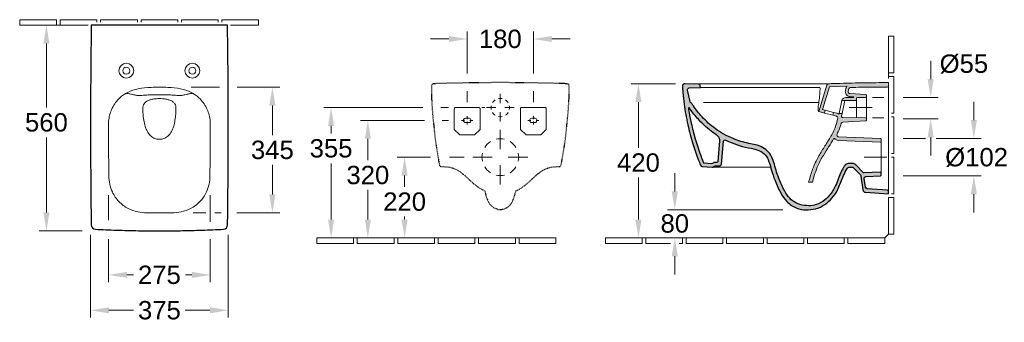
# Model space of a CAD drawing. Extents: x 1108 to 4137, y -1000 to 2421.
# Tile 1 of 5: x 1108 to 3786, y -1000 to -176. Entities that reach past the tile are written whole.
import ezdxf

# ---------------------------------------------------------------- set-up
doc = ezdxf.new("R2010")
doc.units = 0
doc.linetypes.add('ACAD_ISO03W100', pattern=[30, 12, -18])
doc.linetypes.add('VERDECKT2', pattern=[4.7625, 3.175, -1.5875])
doc.layers.get('Defpoints').update_dxf_attribs({"linetype": 'CONTINUOUS'})
for name, color, linetype, lineweight in [('0-Dick', 7, 'CONTINUOUS', 30), ('0-Dick-Verdeckt', 254, 'VERDECKT2', 30), ('0-Dünn', 2, 'CONTINUOUS', 5)]:
    doc.layers.add(name, color=color, linetype=linetype, lineweight=lineweight)
doc.layers.add('SCHNITT', color=2, linetype='CONTINUOUS')
doc.layers.add('SCHNITT_Schraffur', color=2, linetype='CONTINUOUS')
doc.styles.get("Standard").update_dxf_attribs({"font": 'arial.ttf'})
doc.dimstyles.get("Standard").update_dxf_attribs({"dimscale": 0, "dimtxt": 50, "dimasz": 50, "dimexe": 20, "dimexo": 25, "dimgap": 15, "dimtad": 0, "dimtih": 1, "dimtoh": 1, "dimdec": 0, "dimzin": 1, "dimdsep": 46, "dimtxsty": 'STANDARD', "dimcen": 3, "dimclrd": 256, "dimclre": 256, "dimclrt": 256, "dimadec": 0, "dimazin": 0, "dimtfac": 1, "dimtdec": 0, "dimtofl": 0, "dimtmove": 0, "dimatfit": 3, "dimfxl": 1, "dimtolj": 1, "dimtzin": 0, "dimlwd": -1, "dimlwe": -1, "dimarcsym": 0})

# ---------------------------------------------------------------- blocks, each defined once
blk = doc.blocks.new('*D40')
at = {"layer": '0-Dünn'}
for p, q in [((1300.9, -761.7), (1300.9, -987.2)), ((1675.5, -761.7), (1675.5, -987.2)), ((1350.9, -967.2), (1417.8, -967.2)), ((1625.5, -967.2), (1558.6, -967.2))]:
    blk.add_line(p, q, dxfattribs=at)
for points in [[(1350.9, -958.8), (1350.9, -975.5), (1300.9, -967.2)], [(1625.5, -958.8), (1625.5, -975.5), (1675.5, -967.2)]]:
    blk.add_solid(points, dxfattribs=at)
at = {"layer": 'Defpoints', "color": 0}
for p in [(1300.9, -736.7), (1675.5, -736.7), (1675.5, -967.2)]:
    blk.add_point(p, dxfattribs=at)
at = {"layer": '0-Dünn', "insert": (1488.2, -967.2), "char_height": 50, "attachment_point": 5}
blk.add_mtext('\\A1;375', dxfattribs=at)
blk = doc.blocks.new('*D41')
at = {"layer": '0-Dünn'}
for p, q in [((1269.8, -190.6), (1160.9, -190.6)), ((1180.9, -240.6), (1180.9, -415)), ((1180.9, -700.8), (1180.9, -496.1)), ((1278.3, -750.8), (1160.9, -750.8))]:
    blk.add_line(p, q, dxfattribs=at)
for points in [[(1172.6, -240.6), (1189.2, -240.6), (1180.9, -190.6)], [(1172.6, -700.8), (1189.2, -700.8), (1180.9, -750.8)]]:
    blk.add_solid(points, dxfattribs=at)
at = {"layer": 'Defpoints', "color": 0}
for p in [(1294.8, -190.6), (1180.9, -750.8), (1303.3, -750.8)]:
    blk.add_point(p, dxfattribs=at)
at = {"layer": '0-Dünn', "insert": (1180.9, -455.6), "char_height": 50, "attachment_point": 5}
blk.add_mtext('\\A1;560', dxfattribs=at)
blk = doc.blocks.new('*D42')
at = {"layer": '0-Dünn'}
for p, q in [((2890.2, -643.4), (2890.2, -593.4)), ((3183.8, -693.4), (2870.2, -693.4)), ((2890.2, -820.1), (2890.2, -870.1))]:
    blk.add_line(p, q, dxfattribs=at)
for points in [[(2881.8, -643.4), (2898.5, -643.4), (2890.2, -693.4)], [(2881.8, -820.1), (2898.5, -820.1), (2890.2, -770.1)]]:
    blk.add_solid(points, dxfattribs=at)
at = {"layer": 'Defpoints', "color": 0}
for p in [(3208.8, -693.4), (2890.2, -770.1), (3107.5, -770.1)]:
    blk.add_point(p, dxfattribs=at)
at = {"layer": '0-Dünn', "insert": (2890.1, -731), "char_height": 50, "attachment_point": 5}
blk.add_mtext('\\A1;80', dxfattribs=at)
blk = doc.blocks.new('*D43')
at = {"layer": '0-Dünn'}
for p, q in [((2892.3, -350.1), (2771.2, -350.1)), ((2791.2, -400.1), (2791.2, -524.6)), ((2791.2, -720.1), (2791.2, -605.7)), ((2836.2, -770.1), (2771.2, -770.1))]:
    blk.add_line(p, q, dxfattribs=at)
for points in [[(2782.8, -400.1), (2799.5, -400.1), (2791.2, -350.1)], [(2782.8, -720.1), (2799.5, -720.1), (2791.2, -770.1)]]:
    blk.add_solid(points, dxfattribs=at)
at = {"layer": 'Defpoints', "color": 0}
for p in [(2917.3, -350.1, 0), (2791.2, -770.1), (2861.2, -770.1)]:
    blk.add_point(p, dxfattribs=at)
at = {"layer": '0-Dünn', "insert": (2791.2, -565.1), "char_height": 50, "attachment_point": 5}
blk.add_mtext('\\A1;420', dxfattribs=at)
blk = doc.blocks.new('*D44')
at = {"layer": '0-Dünn'}
for p, q in [((2204.4, -415.1), (1935.2, -415.1)), ((1955.2, -465.1), (1955.2, -485.8)), ((1955.2, -720.1), (1955.2, -566.9))]:
    blk.add_line(p, q, dxfattribs=at)
for points in [[(1946.9, -465.1), (1963.5, -465.1), (1955.2, -415.1)], [(1946.9, -720.1), (1963.5, -720.1), (1955.2, -770.1)]]:
    blk.add_solid(points, dxfattribs=at)
at = {"layer": 'Defpoints', "color": 0}
for p in [(2229.4, -415.1), (1955.2, -770.1), (2255.3, -770.1, 0)]:
    blk.add_point(p, dxfattribs=at)
at = {"layer": '0-Dünn', "insert": (1955.2, -526.3), "char_height": 50, "attachment_point": 5}
blk.add_mtext('\\A1;355', dxfattribs=at)
blk = doc.blocks.new('*D45')
at = {"layer": '0-Dünn'}
for p, q in [((2225.9, -550.1), (2135.2, -550.1)), ((2155.2, -600.1), (2155.2, -631)), ((2155.2, -720.1), (2155.2, -712.1)), ((2211.5, -770.1), (2135.2, -770.1))]:
    blk.add_line(p, q, dxfattribs=at)
for points in [[(2146.9, -600.1), (2163.5, -600.1), (2155.2, -550.1)], [(2146.9, -720.1), (2163.5, -720.1), (2155.2, -770.1)]]:
    blk.add_solid(points, dxfattribs=at)
at = {"layer": 'Defpoints', "color": 0}
for p in [(2250.9, -550.1), (2155.2, -770.1), (2236.5, -770.1)]:
    blk.add_point(p, dxfattribs=at)
at = {"layer": '0-Dünn', "insert": (2155.2, -671.5), "char_height": 50, "attachment_point": 5}
blk.add_mtext('\\A1;220', dxfattribs=at)
blk = doc.blocks.new('*D46')
at = {"layer": '0-Dünn'}
for p, q in [((2209.6, -450.1), (2035.2, -450.1)), ((2055.2, -500.1), (2055.2, -558.4)), ((2055.2, -720.1), (2055.2, -639.5)), ((2101.5, -770.1), (2035.2, -770.1))]:
    blk.add_line(p, q, dxfattribs=at)
for points in [[(2046.9, -500.1), (2063.5, -500.1), (2055.2, -450.1)], [(2046.9, -720.1), (2063.5, -720.1), (2055.2, -770.1)]]:
    blk.add_solid(points, dxfattribs=at)
at = {"layer": 'Defpoints', "color": 0}
for p in [(2234.6, -450.1, 0), (2055.2, -770.1), (2126.5, -770.1)]:
    blk.add_point(p, dxfattribs=at)
at = {"layer": '0-Dünn', "insert": (2055.2, -599), "char_height": 50, "attachment_point": 5}
blk.add_mtext('\\A1;320', dxfattribs=at)
blk = doc.blocks.new('*D47')
at = {"layer": '0-Dünn'}
for p, q in [((2325.5, -322.5), (2325.5, -208.2)), ((2505.5, -322.5), (2505.5, -208.2)), ((2275.5, -228.2), (2225.5, -228.2)), ((2555.5, -228.2), (2605.5, -228.2))]:
    blk.add_line(p, q, dxfattribs=at)
for points in [[(2275.5, -219.8), (2275.5, -236.5), (2325.5, -228.2)], [(2555.5, -219.8), (2555.5, -236.5), (2505.5, -228.2)]]:
    blk.add_solid(points, dxfattribs=at)
at = {"layer": 'Defpoints', "color": 0}
for p in [(2505.5, -228.2), (2325.5, -347.5, 0), (2505.5, -347.5, 0)]:
    blk.add_point(p, dxfattribs=at)
at = {"layer": '0-Dünn', "insert": (2415.5, -228.2), "char_height": 50, "attachment_point": 5}
blk.add_mtext('\\A1;180', dxfattribs=at)
blk = doc.blocks.new('*D48')
at = {"layer": '0-Dünn'}
for p, q in [((1349.9, -773.1), (1349.9, -890.8)), ((1626.5, -773.1), (1626.5, -890.8)), ((1399.9, -870.8), (1417.4, -870.8)), ((1576.5, -870.8), (1559.1, -870.8))]:
    blk.add_line(p, q, dxfattribs=at)
for points in [[(1399.9, -862.5), (1399.9, -879.1), (1349.9, -870.8)], [(1576.5, -862.5), (1576.5, -879.1), (1626.5, -870.8)]]:
    blk.add_solid(points, dxfattribs=at)
at = {"layer": 'Defpoints', "color": 0}
for p in [(1349.9, -748.1), (1626.5, -748.1), (1626.5, -870.8)]:
    blk.add_point(p, dxfattribs=at)
at = {"layer": '0-Dünn', "insert": (1488.2, -870.8), "char_height": 50, "attachment_point": 5}
blk.add_mtext('\\A1;275', dxfattribs=at)
blk = doc.blocks.new('*D49')
at = {"layer": '0-Dünn'}
for p, q in [((1700.2, -359.4), (1815.5, -359.4)), ((1795.5, -409.4), (1795.5, -489.9)), ((1795.5, -651.5), (1795.5, -571)), ((1699.1, -701.5), (1815.5, -701.5))]:
    blk.add_line(p, q, dxfattribs=at)
for points in [[(1787.2, -409.4), (1803.9, -409.4), (1795.5, -359.4)], [(1787.2, -651.5), (1803.9, -651.5), (1795.5, -701.5)]]:
    blk.add_solid(points, dxfattribs=at)
at = {"layer": 'Defpoints', "color": 0}
for p in [(1675.2, -359.4), (1674.1, -701.5), (1795.5, -701.5)]:
    blk.add_point(p, dxfattribs=at)
at = {"layer": '0-Dünn', "insert": (1795.5, -530.5), "char_height": 50, "attachment_point": 5}
blk.add_mtext('\\A1;345', dxfattribs=at)

msp = doc.modelspace()

# ---------------------------------------------------------------- hatches: boundary and pattern name
at = {"layer": '0-Dünn'}
h = msp.add_hatch(color=256, dxfattribs=at)
h.dxf.hatch_style = 1
h.paths.add_polyline_path([(3366.7, -376.8), (3409.3, -379, -0.39896), (3411.2, -381), (3411.2, -385.2, -0.40944), (3409.2, -387.2), (3386.2, -387.6, 0.409111), (3384.2, -389.6), (3384.2, -393.6, -0.414214), (3382.2, -395.6), (3354.7, -395.6, 0.115931), (3353.6, -395.9), (3344.3, -395.9, -0.343456), (3354.9, -387.6), (3376.4, -387.6, -0.059317), (3377, -385.7), (3377.1, -385.4), (3366.2, -384.8, -0.08662), (3361.9, -383.8, -0.131464), (3356.6, -379.7, -0.122915), (3354.1, -373.9, -0.095067), (3354.2, -369), (3355.7, -362.5, -0.049132), (3356.8, -359.3, -0.065824), (3358.3, -357.1), (3358.7, -356.6), (3310.9, -358.1), (3291.9, -420.4), (3299.4, -422.3), (3297.4, -430), (3281.8, -426), (3303.7, -354.4, -0.319459), (3309.2, -350.1, -0.001317), (3323.7, -349.6, -0.001424), (3356.7, -348.6, -0.002314), (3388.5, -347.9, -0.001817), (3428.3, -347.3, -0.002472), (3462.8, -347.1), (3471.2, -347.1), (3471.2, -356.1, -0.414172), (3468.2, -359.1, 0.002148), (3431.3, -359.3, 0.001975), (3396.9, -359.7, 0.001673), (3368.2, -360.3, 0.344939), (3363.5, -364.3), (3362, -370.7, 0.463699)])
h = msp.add_hatch(color=256, dxfattribs=at)
h.dxf.hatch_style = 1
h.paths.add_polyline_path([(3411.2, -451.1), (3347.1, -454.4, 0.32758), (3342.6, -458.2, -0.015911), (3340.5, -465.2, -0.027129), (3334.5, -480.9, -0.009272), (3331.5, -487.3, 0.541587), (3335.8, -494.5), (3451.5, -499.6), (3451.5, -509.6), (3335.3, -504.5, -0.141459), (3328, -502.2, -0.046586), (3325.3, -500, 0.481844), (3322.1, -500.5, -0.01211), (3308.8, -522.1, 0.00668), (3293.8, -545.8, 0.031467), (3280.2, -571.6, 0.019217), (3271.3, -594.6, 0.024732), (3264.5, -618.3), (3254.2, -618.3, -0.012357), (3257.9, -604.2, -0.029885), (3269.5, -571.2, -0.032758), (3281.4, -547.2, -0.01445), (3296.4, -522.9, 0.011144), (3313.7, -495.2, 0.043301), (3327.6, -466.1, 0.048805), (3333.3, -443.9, 0.379685), (3329.6, -438.4), (3319.7, -435.8), (3321.7, -428.1), (3334.1, -431.3), (3336.4, -433), (3336.8, -430.9), (3345, -430.9), (3343.4, -438.3, 0.471631), (3346.3, -441.9), (3411.2, -443.1)])
at = {"layer": 'SCHNITT_Schraffur'}
h = msp.add_hatch(color=256, dxfattribs=at)
h.dxf.hatch_style = 1
h.paths.add_polyline_path([(2996.3, -575.5, -0.24179), (2992.1, -577.3), (2965, -575.4, -0.30428), (2959.8, -571.6, 0.009034), (2954.1, -556.6, -0.013858), (2939.6, -514.2, -0.019052), (2925.5, -461.6, -0.022827), (2915.3, -405.5, -0.013947), (2912, -374.2, -0.008478), (2911, -356.6, -0.436973), (2916.9, -350.1), (2953.6, -350.9, -0.362356), (2959.5, -355.9), (2960.3, -360), (2929.6, -361.6, 0.461), (2924.9, -367.7), (2931.5, -398.5, 0.211659), (2933.9, -401.7, -0.190603), (2935.5, -403.3, 0.006931), (2940.6, -410.7, 0.034437), (2965.7, -441.8, 0.046194), (2999.8, -472.2, 0.062005), (3049, -499.7, 0.045783), (3091.3, -512.6, -0.013679), (3107.9, -515.9, -0.062148), (3128.6, -523.4, -0.093554), (3145.2, -536.2, -0.088326), (3156.2, -554.9, -0.024922), (3162.5, -574.6, 0.013813), (3168.9, -596, 0.021558), (3178.7, -620.8, 0.050393), (3194.9, -652, 0.082851), (3211.9, -670.1, 0.090635), (3230.6, -679.3, 0.047742), (3254.1, -682.3, 0.089171), (3274.9, -679.4, 0.090937), (3298.4, -666.5, 0.088177), (3320, -641.3, 0.022204), (3327.3, -627.7, 0.027741), (3335.7, -607.4, -0.028679), (3343, -589.6, -0.019065), (3350.9, -574.8, -0.096332), (3354.7, -570.5, -0.089688), (3359.4, -568, -0.075763), (3363.9, -567.3), (3372.4, -567.3, -0.06375), (3376.2, -567.8, -0.076487), (3380.4, -569.6, -0.060785), (3383.2, -571.9), (3402.7, -592.1, 0.214838), (3404.2, -592.7), (3449.4, -590.7, -0.427052), (3451.5, -592.7), (3451.5, -598.7, -0.401491), (3449.6, -600.7), (3410.2, -602.5, 0.442617), (3405.5, -608.2), (3408.8, -631.8, 0.354119), (3413.4, -636), (3468.4, -639.9, -0.39391), (3471.2, -642.9), (3471.2, -650.1), (3409.1, -645.8, -0.354119), (3401.7, -638.9), (3396.5, -601.4, 0.158384), (3395.1, -598.6), (3376, -578.9, 0.203452), (3372.4, -577.3), (3363.9, -577.3, 0.252283), (3359.6, -579.7, 0.021632), (3356.2, -585.6, 0.029336), (3347.3, -605.2, -0.017867), (3332.6, -639.4, -0.080566), (3317.6, -661.4, -0.081731), (3298.2, -679.1, -0.071981), (3273, -690.8, -0.060567), (3246.3, -693.4, -0.092943), (3222, -689.1, -0.119111), (3193.9, -670, -0.062122), (3178, -647.4, -0.026975), (3165.7, -620.9, -0.029628), (3154.9, -591.9, 0.014213), (3148.3, -568.9, 0.0315), (3142, -552.6, 0.119155), (3129.1, -537.8, 0.081763), (3110.7, -529.1, 0.033104), (3097.9, -526, -0.03138), (3065.4, -518.3, -0.031843), (3036.3, -507.3, -0.009138), (3028.4, -503.6, 0.528221), (3022.6, -506.8), (3017.2, -569.1, -0.388879), (3012.2, -573.7), (3000.1, -573.7, 0.223392)])
h.paths.add_polyline_path([(2929.6, -416, 0.014128), (2939.4, -429.4, 0.03021), (2963.7, -456.9, 0.029596), (2984.9, -475.9, 0.020916), (3003, -489, -0.086273), (3009.6, -495.3, -0.183885), (3012.7, -506), (3007.9, -560.9, -0.446705), (3005.4, -563.7), (2997.8, -563.6, 0.239153), (2995.3, -565.1, -0.277872), (2991.3, -567.2), (2968.2, -565.6, -0.006516), (2958.4, -539.2, -0.016934), (2944.1, -494.1, -0.014209), (2933.7, -452.6, -0.014616), (2927.7, -420.8), (2927.2, -417.3, -0.882347)], flags=16)

# ---------------------------------------------------------------- linework, layer by layer
at = {"layer": '0-Dick'}
msp.add_lwpolyline([(1488.2, -750.8, 0.003837), (1544.8, -750.4, 0.004479), (1605.1, -748.9, 0.003858), (1662.3, -746.5, 0.396004), (1673.7, -734.7, 0.000843), (1674.6, -655.3, 0.001569), (1675.4, -548.6, 0.001651), (1675.4, -407.6, 0.002813), (1673.7, -204.7), (1673.5, -190.6), (1488.2, -190.6), (1302.9, -190.6), (1302.7, -204.7, 0.002813), (1301, -407.6, 0.001651), (1301.1, -548.6, 0.001569), (1301.8, -655.3, 0.000843), (1302.7, -734.7, 0.396004), (1314.1, -746.5, 0.003858), (1371.4, -748.9, 0.004479), (1431.6, -750.4, 0.003837)], format="xyb", close=True, dxfattribs=at)
at = {"layer": '0-Dick-Verdeckt', "color": 0, "linetype": 'ACAD_ISO03W100', "ltscale": 0.09, "flags": 128}
msp.add_lwpolyline([(2415.5, -692.8, 0.090148), (2428, -690.1, 0.08527), (2439.2, -683.1, 0.093286), (2449.5, -668.3, 0.038144), (2454.7, -654, 0.018929), (2457.2, -644), (2457.6, -641.9, 0.052129), (2478.1, -630.2, 0.026513), (2491.5, -619.3, 0.004352), (2502.2, -609.5, -0.004214), (2512.4, -600.2, -0.021893), (2522.1, -592.3, -0.030419), (2532.8, -585.1, -0.057039), (2546.7, -579.1, -0.056437), (2561.9, -576.3), (2567.6, -575.9), (2571.4, -575.6), (2573.8, -575.5, 0.439155), (2581, -571.4), (2581.3, -570.5, -0.002298), (2589.2, -524.4, 0.015784), (2596, -468.6, 0.014123), (2602, -398.9, 0.016178), (2602.8, -356.2, 0.34598), (2599.6, -350.9, 0.082327), (2595, -350, 0.000657), (2572.8, -349.3, 0.002199), (2529.6, -348.3, 0.002361), (2468.4, -347.4, 0.002626), (2415.5, -347.1), (2415.5, -347.1), (2415.5, -347.1, 0.002626), (2362.6, -347.4, 0.002361), (2301.4, -348.3, 0.002199), (2258.2, -349.3, 0.000657), (2236, -350, 0.082327), (2231.4, -350.9, 0.34598), (2228.2, -356.2, 0.016178), (2229, -398.9, 0.014123), (2235, -468.6, 0.015784), (2241.8, -524.4, -0.002298), (2249.7, -570.5), (2250, -571.4, 0.439155), (2257.2, -575.5), (2259.6, -575.6), (2263.4, -575.9), (2269.1, -576.3, -0.056437), (2284.3, -579.1, -0.057039), (2298.2, -585.1, -0.030419), (2309, -592.3, -0.021893), (2318.6, -600.2, -0.004214), (2328.8, -609.5, 0.004352), (2339.5, -619.3, 0.026513), (2352.9, -630.2, 0.052129), (2373.5, -641.9), (2373.9, -644, 0.018929), (2376.3, -654, 0.038144), (2381.5, -668.3, 0.093286), (2391.8, -683.1, 0.08527), (2403.1, -690.1, 0.090148), (2415.5, -692.8)], format="xyb", dxfattribs=at)
at = {"layer": '0-Dünn'}
for p, q in [((1218.2, -190.6), (1208.2, -190.6)), ((3586.1, -337.6, 0), (3586.1, -287.6, 0)), ((3471.2, -330.1), (3471.2, -320.1)), ((2325.5, -370.5, 0), (2325.5, -400.4, 0)), ((2505.5, -370.7, 0), (2505.5, -400.4, 0)), ((2415.5, -377.3), (2415.5, -403.2)), ((3511.1, -387.6, 0), (3606.1, -387.6, 0)), ((3703.6, -449.1), (3703.6, -399.1)), ((2253.8, -415.1), (2274.5, -415.1)), ((2373.8, -415.1), (2365, -415.1)), ((2377.6, -415.1), (2403.5, -415.1)), ((2415.5, -453), (2415.5, -427.1)), ((2453.3, -415.1), (2427.4, -415.1)), ((3364.8, -415.1, 0), (3426.7, -415.1, 0)), ((2257.7, -450.1, 0), (2274.5, -450.1, 0)), ((2318.3, -450, 0), (2310.2, -450, 0)), ((2325.4, -446.7, 0), (2325.4, -438.6, 0)), ((2325.4, -453.4, 0), (2325.4, -461.4, 0)), ((2332.6, -450, 0), (2340.7, -450, 0)), ((2498.3, -450, 0), (2490.2, -450, 0)), ((2505.4, -446.7, 0), (2505.4, -438.6, 0)), ((2505.4, -453.4, 0), (2505.4, -461.4, 0)), ((2512.6, -450, 0), (2520.7, -450, 0)), ((3511.1, -445.8, 0), (3606.1, -445.8, 0)), ((2415.5, -528.5), (2415.5, -475.3)), ((3511.2, -499.1), (3571.6, -499.1)), ((3586.1, -545.8, 0), (3586.1, -495.8, 0)), ((3600.8, -499.1), (3723.6, -499.1)), ((2316.9, -550.1), (2277.5, -550.1)), ((2393.8, -550.1), (2340.6, -550.1)), ((2437.1, -550.1), (2490.3, -550.1)), ((3405.1, -550.1, 0), (3467, -550.1, 0)), ((2415.5, -571.8), (2415.5, -625)), ((3511.2, -601.1), (3723.6, -601.1)), ((3703.6, -651.1), (3703.6, -701.1)), ((2016.5, -770.1), (2026.5, -770.1)), ((2126.5, -770.1), (2136.5, -770.1)), ((2236.5, -770.1), (2246.5, -770.1)), ((2346.5, -770.1), (2356.5, -770.1)), ((2456.5, -770.1), (2466.5, -770.1)), ((2801.2, -770.1), (2811.2, -770.1)), ((2911.2, -770.1), (2921.2, -770.1)), ((3021.2, -770.1), (3031.2, -770.1)), ((3131.2, -770.1), (3141.2, -770.1)), ((3241.2, -770.1), (3251.2, -770.1)), ((3351.2, -770.1), (3361.2, -770.1)), ((3461.2, -770.1), (3471.2, -760.1))]:
    msp.add_line(p, q, dxfattribs=at)
at = {"layer": '0-Dünn', "flags": 128}
for points in [[(1108.2, -190.6), (1208.2, -190.6), (1208.2, -175.6), (1108.2, -175.6)], [(3486.2, -320.1), (3486.2, -220.1), (3471.2, -220.1), (3471.2, -320.1)], [(1916.5, -785.1), (2016.5, -785.1), (2016.5, -770.1), (1916.5, -770.1)], [(2026.5, -785.1), (2126.5, -785.1), (2126.5, -770.1), (2026.5, -770.1)], [(2136.5, -785.1), (2236.5, -785.1), (2236.5, -770.1), (2136.5, -770.1)], [(2246.5, -785.1), (2346.5, -785.1), (2346.5, -770.1), (2246.5, -770.1)], [(2356.5, -785.1), (2456.5, -785.1), (2456.5, -770.1), (2356.5, -770.1)], [(2466.5, -785.1), (2566.5, -785.1), (2566.5, -770.1), (2466.5, -770.1)], [(2701.2, -785.1), (2801.2, -785.1), (2801.2, -770.1), (2701.2, -770.1)], [(2921.2, -785.1), (3021.2, -785.1), (3021.2, -770.1), (2921.2, -770.1)], [(3031.2, -785.1), (3131.2, -785.1), (3131.2, -770.1), (3031.2, -770.1)], [(3141.2, -785.1), (3241.2, -785.1), (3241.2, -770.1), (3141.2, -770.1)], [(3251.2, -785.1), (3351.2, -785.1), (3351.2, -770.1), (3251.2, -770.1)], [(3361.2, -785.1), (3461.2, -785.1), (3461.2, -770.1), (3361.2, -770.1)]]:
    msp.add_lwpolyline(points, close=True, dxfattribs=at)
for points in [[(1318.2, -182.6), (1318.2, -175.6), (1218.2, -175.6), (1218.2, -190.6), (1294.7, -190.6)], [(1428.2, -182.6), (1428.2, -175.6), (1328.2, -175.6), (1328.2, -182.6)], [(1538.2, -182.6), (1538.2, -175.6), (1438.2, -175.6), (1438.2, -182.6)], [(1548.2, -182.6), (1548.2, -175.6), (1648.2, -175.6), (1648.2, -182.6)], [(1658.2, -182.6), (1658.2, -175.6), (1758.2, -175.6), (1758.2, -190.6), (1681.7, -190.6)], [(3479.2, -430.1), (3486.2, -430.1), (3486.2, -330.1), (3471.2, -330.1), (3471.2, -335.5)], [(1652, -359.4), (1574.4, -359.4)], [(3479.2, -540.1), (3486.2, -540.1), (3486.2, -440.1), (3479.2, -440.1)], [(3479.2, -650.1), (3486.2, -650.1), (3486.2, -550.1), (3479.2, -550.1)], [(1349.9, -721.6), (1349.9, -653.3)], [(1626.5, -726.2), (1626.5, -653.3)], [(3471.2, -660.1), (3486.2, -660.1), (3486.2, -760.1), (3471.2, -760.1), (3471.2, -660.1)], [(1614.5, -701.5), (1579.7, -701.5)], [(1656, -701.5), (1638.6, -701.5)], [(2901.7, -785.1), (2911.2, -785.1), (2911.2, -770.1), (2811.2, -770.1), (2811.2, -785.1), (2878.3, -785.1)]]:
    msp.add_lwpolyline(points, dxfattribs=at)
at = {"layer": '0-Dünn', "elevation": 0, "flags": 128}
for points in [[(3386.2, -387.6), (3409.2, -387.2, 0.408782), (3411.2, -385.2), (3411.2, -381, 0.398959), (3409.3, -379), (3366.7, -376.8, -0.463699), (3362, -370.7), (3363.5, -364.3, -0.344939), (3368.2, -360.3, -0.001673), (3396.9, -359.7, -0.001975), (3431.3, -359.3, -0.002148), (3468.2, -359.1, 0.413866), (3471.2, -356.1), (3471.2, -347.1), (3462.8, -347.1, 0.002472), (3428.3, -347.3, 0.001817), (3388.5, -347.9, 0.002314), (3356.7, -348.6, 0.001424), (3323.7, -349.6, 0.001317), (3309.2, -350.1, 0.318853), (3303.7, -354.4), (3281.8, -426), (3297.4, -430), (3299.4, -422.3), (3291.9, -420.4), (3310.9, -358.1), (3358.7, -356.6), (3358.3, -357.1, 0.065824), (3356.8, -359.3, 0.049132), (3355.7, -362.5), (3354.2, -369, 0.095067), (3354.1, -373.9, 0.122915), (3356.6, -379.7, 0.131464), (3361.9, -383.8, 0.08662), (3366.2, -384.8), (3377.1, -385.4), (3377, -385.7, 0.059317), (3376.4, -387.6), (3354.9, -387.6, 0.343456), (3344.3, -395.9), (3353.6, -395.9), (3353.8, -395.8, -0.114315), (3354.9, -395.6), (3382.2, -395.6, 0.414214), (3384.2, -393.6), (3384.2, -389.6, -0.409111), (3386.2, -387.6, -1.714149)], [(2960.3, -360), (3282.9, -360, -0.398686), (3285.3, -362.3, -0.007993), (3285, -369.4, -0.014281), (3283.3, -389.9, -0.008976), (3281, -407.4, 0.014453), (3279.9, -415.4, 0.019774), (3279.7, -419.1, 0.040054), (3279.8, -422, 0.127046), (3280.3, -423.2, -0.005342), (3280.6, -423.7, -0.020978), (3281.3, -424.9, -0.045879), (3281.8, -426, -1.538994)], [(2968, -401.1), (3268.1, -401.1, -0.01788), (3281.8, -401.6, -0.01788)], [(2325.4, -414.5), (2294.2, -414.5, 0.433639), (2290.4, -418.5), (2290.4, -474.5), (2305.4, -489.5), (2345.4, -489.5), (2360.4, -474.5), (2360.4, -417.9, 0.418723), (2357, -414.5), (2325.4, -414.5)], [(2505.5, -414.5), (2536.6, -414.5, -0.433639), (2540.4, -418.5), (2540.4, -474.5), (2525.4, -489.5), (2485.4, -489.5), (2470.4, -474.5), (2470.4, -417.9, -0.418723), (2473.9, -414.5), (2505.4, -414.5)], [(3335.3, -504.5), (3449.4, -509.5, 0.427052), (3451.5, -507.5), (3451.5, -501.5, 0.401491), (3449.6, -499.5), (3335.8, -494.5, -0.541587), (3331.5, -487.3, 0.009272), (3334.5, -480.9, 0.027129), (3340.5, -465.2, 0.015911), (3342.6, -458.2, -0.329303), (3347.1, -454.4), (3409.3, -451.2, 0.39896), (3411.2, -449.2), (3411.2, -445, 0.40911), (3409.2, -443), (3346.3, -441.9, -0.47163), (3343.4, -438.3), (3345, -430.9), (3336.8, -430.9), (3336.4, -433), (3335.9, -432.6, 0.104248), (3331.6, -430.6), (3321.7, -428.1), (3319.7, -435.8), (3329.6, -438.4, -0.391647), (3333.2, -444.1, -0.048362), (3327.6, -466.1, -0.045527), (3312.8, -496.6, -0.010579), (3296.4, -522.9, 0.016234), (3279.7, -550.3, 0.028438), (3269.5, -571.2, 0.028988), (3258.2, -603.2, 0.013245), (3254.2, -618.3), (3264.5, -618.3), (3265.2, -615.4, -0.021639), (3271.3, -594.6, -0.019217), (3280.2, -571.6, -0.032125), (3294.2, -545.2, -0.006779), (3309.3, -521.3, 0.011624), (3322.1, -500.5, -0.481844), (3325.3, -500, 0.046586), (3328, -502.2, 0.141459), (3335.3, -504.5, -4.825485)], [(2320.4, -444), (2330.4, -444, -0.833333), (2330.4, -456), (2320.4, -456, -0.833333), (2320.4, -444)], [(2510.4, -444), (2500.4, -444, 0.833333), (2500.4, -456), (2510.4, -456, 0.833333), (2510.4, -444)]]:
    msp.add_lwpolyline(points, format="xyb", dxfattribs=at)
at = {"layer": '0-Dünn', "flags": 128}
for points in [[(1488.2, -701.5, 0.002283), (1522.5, -701.4, 0.054998), (1547.3, -699.2, 0.070444), (1573.2, -689.9, 0.080284), (1598.3, -671, 0.081338), (1616.2, -644.8, 0.056663), (1623.3, -623.8, 0.053698), (1625.5, -601.5, 0.00099), (1626.2, -551.5, 0.002601), (1626.7, -465.7, 0.036733), (1625.9, -447.6, 0.08846), (1616.4, -416.2, 0.083715), (1595.9, -388.5, 0.074257), (1574.4, -373.6, 0.061594), (1546, -364.1, 0.040221), (1511, -359.9, 0.018773), (1488.2, -359.4), (1488.2, -359.4), (1488.2, -359.4, 0.018773), (1465.4, -359.9, 0.040221), (1430.4, -364.1, 0.061594), (1402, -373.6, 0.074257), (1380.5, -388.5, 0.083715), (1360.1, -416.2, 0.08846), (1350.6, -447.6, 0.036733), (1349.8, -465.7, 0.002601), (1350.2, -551.5, 0.00099), (1350.9, -601.5, 0.053698), (1353.2, -623.8, 0.056663), (1360.2, -644.8, 0.081338), (1378.2, -671, 0.080284), (1403.2, -689.9, 0.070444), (1429.2, -699.2, 0.054998), (1453.9, -701.4, 0.002283)], [(1488.2, -501.4, 0.072559), (1497.8, -500.2, 0.085165), (1508.5, -495.1, 0.093719), (1517.3, -486.1, 0.043053), (1524.1, -473.8, 0.056452), (1529.1, -457.8, 0.012734), (1531.9, -440.6, 0.032079), (1533, -425.7, -0.007917), (1533.2, -418.4, 0.020497), (1533.2, -414.7, 0.044255), (1532.7, -411.2, 0.089296), (1530, -404.7, 0.09621), (1524.7, -399.2, 0.073162), (1516.4, -395, 0.024605), (1507.6, -392.5, 0.041171), (1496.4, -390.9, 0.022877), (1488.2, -390.7), (1488.2, -390.7), (1488.2, -390.7, 0.022877), (1480, -390.9, 0.041171), (1468.8, -392.5, 0.024605), (1460, -395, 0.073162), (1451.7, -399.2, 0.09621), (1446.4, -404.7, 0.089296), (1443.7, -411.2, 0.044255), (1443.2, -414.7, 0.020497), (1443.2, -418.4, -0.007917), (1443.4, -425.7, 0.032079), (1444.5, -440.6, 0.012734), (1447.4, -457.8, 0.056452), (1452.3, -473.8, 0.043053), (1459.1, -486.1, 0.093719), (1467.9, -495.1, 0.085165), (1478.7, -500.2, 0.072559)]]:
    msp.add_lwpolyline(points, format="xyb", close=True, dxfattribs=at)
at = {"layer": '0-Dünn', "elevation": 0, "flags": 128}
for points in [[(3309.2, -350.1), (2917.3, -350.1)], [(3471.2, -356.1), (3471.2, -642.9)], [(3336.8, -430.9), (3344.3, -395.9)], [(3345, -430.9), (3352.4, -395.9)], [(3384.2, -393.6), (3384.2, -442.6)], [(3411.2, -385.2), (3411.2, -445)], [(3458.3, -387.6), (3427.7, -387.6)], [(3299.4, -422.3), (3321.7, -428.1)], [(3297.4, -430), (3319.7, -435.8)], [(3458.3, -442.6), (3427.7, -442.6)], [(3451.5, -507.5), (3451.5, -592.7)], [(2992.1, -577.3), (3150.9, -577.3)]]:
    msp.add_lwpolyline(points, dxfattribs=at)
at = {"layer": '0-Dünn', "flags": 128}
msp.add_lwpolyline([(1582.6, -378.2, 0.054323), (1580, -376.9, 0.029105), (1579.1, -376.6, 0.090984), (1577.8, -376.5, 0.016144), (1572.7, -377.1, 0.015734), (1564, -378.6, 0.006887), (1557.5, -380, 0.003228), (1553, -381.1, -0.048958), (1549.3, -381.8, -0.009299), (1546.2, -382.1, -0.020528), (1542.9, -382.1, -0.000749), (1539.1, -382, -0.015184), (1535.9, -381.8, 0.004957), (1528.6, -381.2, 0.008548), (1515.6, -380.5, 0.006171), (1503, -380.1, 0.003693), (1488.2, -380), (1488.2, -380), (1488.2, -380, 0.003693), (1473.5, -380.1, 0.006171), (1460.8, -380.5, 0.008548), (1447.8, -381.2, 0.004957), (1440.6, -381.8, -0.015184), (1437.3, -382, -0.000749), (1433.5, -382.1, -0.020528), (1430.2, -382.1, -0.009299), (1427.1, -381.8, -0.048958), (1423.5, -381.1, 0.003228), (1418.9, -380, 0.006887), (1412.4, -378.6, 0.015734), (1403.7, -377.1, 0.016144), (1398.6, -376.5, 0.090984), (1397.3, -376.6, 0.029105), (1396.4, -376.9, 0.054323), (1393.8, -378.2)], format="xyb", dxfattribs=at)
at = {"layer": '0-Dünn'}
for centre, radius in [((1398.2, -314.6), 20.1), ((1577.9, -314.6), 20.1), ((1398.2, -314.6), 9.47), ((1577.9, -314.6), 9.47)]:
    msp.add_circle(centre, radius, dxfattribs=at)
for centre, radius, start, end in [((2415.5, -415.1), 25, 123.1739, 146.8261), ((2415.5, -415.1), 25, 78.1739, 101.8261), ((2415.5, -415.1), 25, 33.1739, 56.8261), ((2415.5, -415.1), 25, 168.1739, 191.8261), ((2415.5, -415.1), 25, 348.1739, 11.8261), ((2415.5, -415.1), 25, 213.1739, 236.8261), ((2415.5, -415.1), 25, 258.1739, 281.8261), ((2415.5, -415.1), 25, 303.1739, 326.8261), ((2415.5, -550.1), 50, 122.1777, 147.8223), ((2415.5, -550.1), 50, 77.1777, 102.8223), ((2415.5, -550.1), 50, 32.1777, 57.8223), ((2415.5, -550.1), 50, 167.1777, 192.8223), ((2415.5, -550.1), 50, 347.1777, 12.8223), ((2415.5, -550.1), 50, 212.1777, 237.8223), ((2415.5, -550.1), 50, 302.1777, 327.8223), ((2415.5, -550.1), 50, 257.1777, 282.8223)]:
    msp.add_arc(centre, radius, start, end, dxfattribs=at)
for points in [[(3577.8, -337.6, 0), (3594.4, -337.6, 0), (3586.1, -387.6, 0)], [(3577.8, -495.8, 0), (3594.4, -495.8, 0), (3586.1, -445.8, 0)], [(3695.3, -449.1), (3711.9, -449.1), (3703.6, -499.1)], [(3695.3, -651.1), (3711.9, -651.1), (3703.6, -601.1)]]:
    msp.add_solid(points, dxfattribs=at)
at = {"layer": 'SCHNITT', "elevation": 0, "flags": 128}
for points in [[(3471.2, -650.1), (3471.2, -642.9, 0.39391), (3468.4, -639.9), (3413.4, -636, -0.354118), (3408.8, -631.8), (3405.5, -608.2, -0.442617), (3410.2, -602.5), (3449.6, -600.7, 0.401491), (3451.5, -598.7), (3451.5, -592.7, 0.427052), (3449.4, -590.7), (3404.2, -592.7, -0.214838), (3402.7, -592.1), (3383.2, -571.9, 0.060785), (3380.4, -569.6, 0.076487), (3376.2, -567.8, 0.06375), (3372.4, -567.3), (3363.9, -567.3, 0.075763), (3359.4, -568, 0.089688), (3354.7, -570.5, 0.059731), (3352.1, -573, 0.036642), (3350.8, -575, 0.018816), (3343, -589.6, 0.028679), (3335.7, -607.4, -0.027741), (3327.3, -627.7, -0.022204), (3320, -641.3, -0.088177), (3298.4, -666.5, -0.090937), (3274.9, -679.4, -0.089171), (3254.1, -682.3, -0.047742), (3230.6, -679.3, -0.090635), (3211.9, -670.1, -0.082851), (3194.9, -652, -0.050393), (3178.7, -620.8, -0.021558), (3168.9, -596, -0.013813), (3162.5, -574.6, 0.025172), (3156.1, -554.7, 0.087477), (3145.2, -536.2, 0.091625), (3129, -523.6, 0.058962), (3109.4, -516.3, 0.014947), (3091.3, -512.6, -0.045783), (3049, -499.7, -0.062005), (2999.8, -472.2, -0.048303), (2964.3, -440.2, -0.032638), (2940.6, -410.7, -0.006931), (2935.5, -403.3, 0.190603), (2933.9, -401.7, -0.211667), (2931.5, -398.5), (2924.9, -367.7, -0.461), (2929.6, -361.6), (2960.3, -360), (2959.5, -355.9, 0.3531), (2953.8, -350.9), (2917.3, -350.1, 0.429372), (2911, -356.1, 0.00873), (2912, -374.2, 0.013947), (2915.3, -405.5, 0.022827), (2925.5, -461.6, 0.019052), (2939.6, -514.2, 0.013858), (2954.1, -556.6, -0.009034), (2959.8, -571.6, 0.30428), (2965, -575.4), (2992.1, -577.3, 0.24179), (2996.3, -575.5, -0.223392), (3000.1, -573.7), (3012.2, -573.7, 0.388879), (3017.2, -569.1), (3022.6, -506.8, -0.528221), (3028.4, -503.6, 0.009138), (3036.3, -507.3, 0.031843), (3065.4, -518.3, 0.03138), (3097.9, -526, -0.033104), (3110.7, -529.1, -0.081763), (3129.1, -537.8, -0.119155), (3142, -552.6, -0.0315), (3148.3, -568.9, -0.014213), (3154.9, -591.9, 0.029628), (3165.7, -620.9, 0.027149), (3178.1, -647.6, 0.064388), (3194.8, -670.8, 0.114923), (3222, -689.1, 0.092943), (3246.3, -693.4, 0.060567), (3273, -690.8, 0.071981), (3298.2, -679.1, 0.081731), (3317.6, -661.4, 0.080566), (3332.6, -639.4, 0.017867), (3347.3, -605.2, -0.029336), (3356.2, -585.6, -0.021632), (3359.6, -579.7, -0.252283), (3363.9, -577.3), (3372.4, -577.3, -0.203452), (3376, -578.9), (3395.1, -598.6, -0.158384), (3396.5, -601.4), (3401.7, -638.9, 0.354119), (3409.1, -645.8), (3471.2, -650.1)], [(3007.8, -561.8), (3012.7, -506, 0.183885), (3009.6, -495.3, 0.086273), (3003, -489, -0.020916), (2984.9, -475.9, -0.029596), (2963.7, -456.9, -0.03021), (2939.4, -429.4, -0.014128), (2929.6, -416, 0.730865), (2927.1, -416.8), (2927.7, -420.8, 0.014616), (2933.7, -452.6, 0.014209), (2944.1, -494.1, 0.016934), (2958.4, -539.2, 0.006138), (2967.6, -564, 0.271018), (2969.6, -565.7), (2991.3, -567.2, 0.277872), (2995.3, -565.1, -0.282635), (2998.3, -563.6), (3005.4, -563.7, 0.336598), (3007.8, -561.8, 1.487839)]]:
    msp.add_lwpolyline(points, format="xyb", dxfattribs=at)

# ---------------------------------------------------------------- texts
at = {"layer": '0-Dünn'}
for s, p in [('%%C55', (3610.5, -320.4, 0)), ('%%C102', (3625.6, -575.1))]:
    msp.add_text(s, height=50, dxfattribs=at).set_placement(p)

# ---------------------------------------------------------------- dimensions: what is measured, and where the dimension line sits
for base, p1, p2, override, picture, middle in [((1180.9, -750.8), (1294.8, -190.6), (1303.3, -750.8), {"dimscale": 1}, '*D41', (1180.9, -455.6)), ((2791.2, -770.1), (2917.3, -350.1, 0), (2861.2, -770.1), {"dimscale": 1}, '*D43', (2791.2, -565.1)), ((1955.2, -770.1, 0), (2229.4, -415.1, 0), (2255.3, -770.1), {"dimscale": 1, "dimtxt": 50, "dimse2": 1, "dimtmove": 0}, '*D44', (1955.2, -526.3, 0)), ((2055.2, -770.1), (2234.6, -450.1, 0), (2126.5, -770.1), {"dimscale": 1, "dimtxt": 50, "dimtmove": 0}, '*D46', (2055.2, -599)), ((2155.2, -770.1), (2250.9, -550.1), (2236.5, -770.1), {"dimscale": 1, "dimtxt": 50, "dimtmove": 0}, '*D45', (2155.2, -671.5))]:
    dim = msp.add_linear_dim(base=base, p1=p1, p2=p2, angle=90, dimstyle='STANDARD', override=override, dxfattribs=at)
    dim.commit()
    dim.dimension.update_dxf_attribs({"geometry": picture, "text_midpoint": middle, "dimtype": 160})
for base, p1, p2, override, picture, middle in [((2505.5, -228.2), (2325.5, -347.5, 0), (2505.5, -347.5, 0), {"dimscale": 1, "dimtxt": 50, "dimtmove": 0}, '*D47', (2415.5, -228.2)), ((1675.5, -967.2), (1300.9, -736.7), (1675.5, -736.7), {"dimscale": 1}, '*D40', (1488.2, -967.2))]:
    dim = msp.add_linear_dim(base=base, p1=p1, p2=p2, dimstyle='STANDARD', override=override, dxfattribs=at)
    dim.commit()
    dim.dimension.update_dxf_attribs({"geometry": picture, "text_midpoint": middle, "dimtype": 160})
dim = msp.add_linear_dim(base=(1795.5, -701.5), p1=(1675.2, -359.4), p2=(1674.1, -701.5), angle=90, text='345', dimstyle='STANDARD', override={"dimscale": 1}, dxfattribs=at)
dim.commit()
dim.dimension.update_dxf_attribs({"geometry": '*D49', "text_midpoint": (1795.5, -530.5)})
dim = msp.add_linear_dim(base=(2890.2, -770.1), p1=(3208.8, -693.4), p2=(3107.5, -770.1), angle=90, text='80', dimstyle='STANDARD', override={"dimscale": 1, "dimse2": 1, "dimtmove": 2}, dxfattribs=at)
dim.commit()
dim.dimension.update_dxf_attribs({"geometry": '*D42', "text_midpoint": (2890.1, -731), "dimtype": 160})
dim = msp.add_linear_dim(base=(1626.5, -870.8), p1=(1349.9, -748.1), p2=(1626.5, -748.1), text='275', dimstyle='STANDARD', override={"dimscale": 1}, dxfattribs=at)
dim.commit()
dim.dimension.update_dxf_attribs({"geometry": '*D48', "text_midpoint": (1488.2, -870.8)})

doc.saveas('drawing.dxf')
